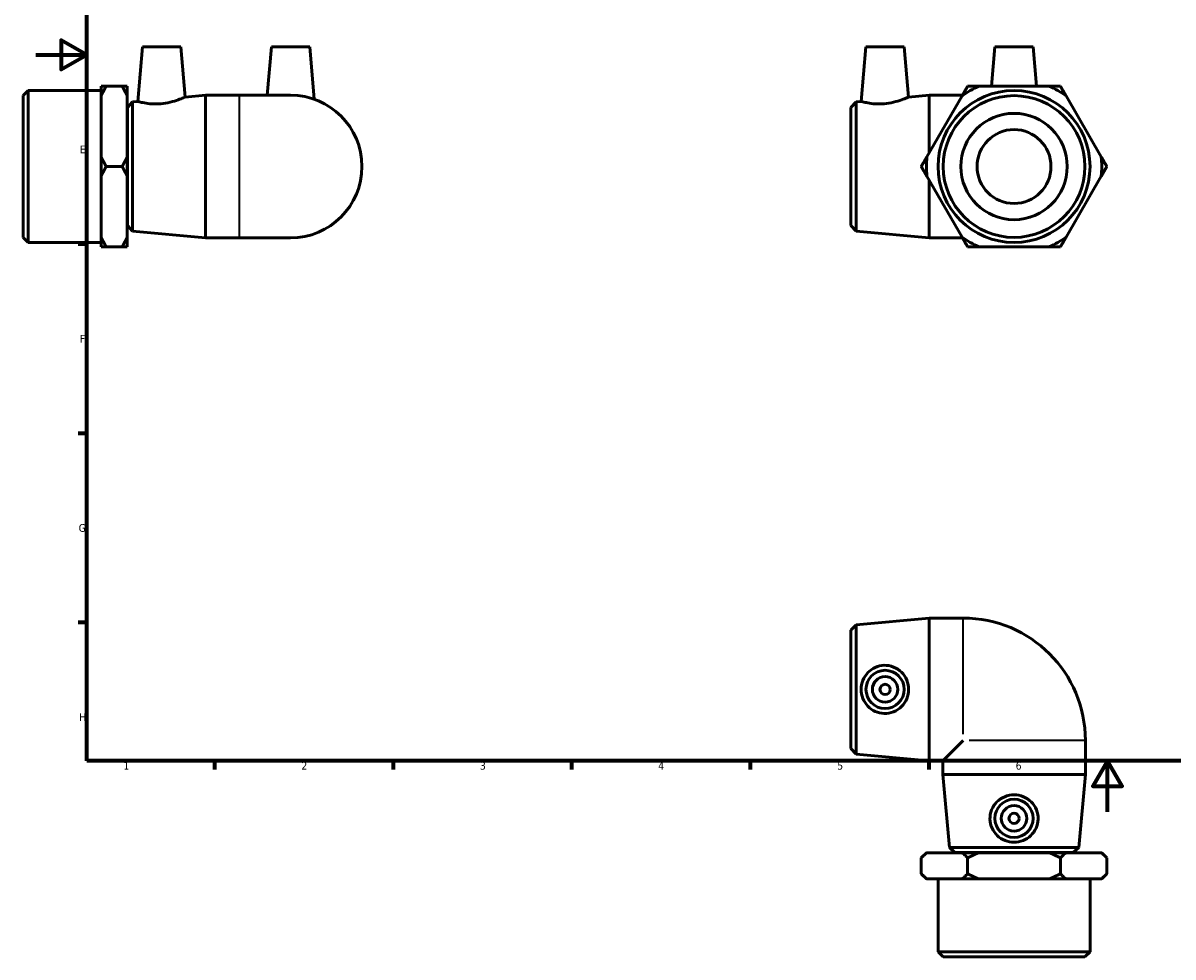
# Model space of a CAD drawing. Header units: millimetres. Extents: x -5 to 897, y -57 to 616.
# Tile 1 of 3: x -5 to 446, y -57 to 310. Entities that reach past the tile are written whole.
import ezdxf

# ---------------------------------------------------------------- set-up
doc = ezdxf.new("R2010")
doc.units = ezdxf.units.MM
for name, color, linetype, lineweight in [('Border (ANSI)', 7, 'Continuous', 70), ('Visible (ANSI)', 7, 'Continuous', 50), ('Visible Narrow (ANSI)', 7, 'Continuous', 35)]:
    doc.layers.add(name, color=color, linetype=linetype, lineweight=lineweight)
doc.styles.add('Note Text (ANSI)', font='tahoma.ttf')

# ---------------------------------------------------------------- blocks, each defined once
blk = doc.blocks.new('Borders Default Border')
at = {"layer": 'Border (ANSI)'}
for p, q in [((20, 222.75), (16.55, 222.75)), ((20, 148.5), (16.55, 148.5)), ((20, 74.25), (16.55, 74.25)), ((70.08, 20), (70.08, 16.55)), ((140.17, 20), (140.17, 16.55)), ((210.25, 20), (210.25, 16.55)), ((280.33, 20), (280.33, 16.55)), ((350.42, 20), (350.42, 16.55))]:
    blk.add_line(p, q, dxfattribs=at)
at = {"layer": 'Border (ANSI)', "flags": 128}
for points in [[(20, 20), (20, 574), (821, 574), (821, 20), (20, 20)], [(0, 297), (20, 297), (10, 302.77), (10, 291.23), (20, 297)], [(420.5, 0), (420.5, 20), (414.73, 10), (426.27, 10), (420.5, 20)]]:
    blk.add_lwpolyline(points, dxfattribs=at)
at = {"layer": 'Border (ANSI)', "color": 230, "true_color": 0xff0080, "char_height": 3.05, "attachment_point": 7, "style": 'Note Text (ANSI)'}
for s, insert in [('E', (17.21, 258.35)), ('F', (17.29, 184.1)), ('G', (16.81, 109.79)), ('H', (16.97, 35.6)), ('1', (34.35, 16.55)), ('2', (104.2, 16.55)), ('3', (174.26, 16.49)), ('4', (244.23, 16.55)), ('5', (314.48, 16.49)), ('6', (384.49, 16.49))]:
    blk.add_mtext(s, dxfattribs=dict(at, insert=insert))

msp = doc.modelspace()

# ---------------------------------------------------------------- linework, layer by layer
at = {"layer": 'Visible (ANSI)'}
for p, q in [((41.859, 300.189), (39.983, 278.757)), ((41.859, 300.189), (56.859, 300.189)), ((56.859, 300.189), (58.585, 280.455)), ((92.459, 300.189), (90.796, 281.189)), ((92.459, 300.189), (107.459, 300.189)), ((107.459, 300.189), (109.26, 279.599)), ((325.739, 300.189), (323.864, 278.757)), ((325.739, 300.189), (340.739, 300.189)), ((340.739, 300.189), (342.466, 280.455)), ((376.339, 300.189), (374.985, 284.712)), ((376.339, 300.189), (391.339, 300.189)), ((391.339, 300.189), (392.694, 284.712)), ((25.609, 280.877), (25.609, 284.712)), ((27.609, 284.712), (33.859, 284.712)), ((35.859, 284.712), (35.859, 280.877)), ((397.61, 284.712), (370.069, 284.712)), ((-5.041, 280.996), (-3.041, 282.996)), ((-5.041, 225.382), (-5.041, 280.996)), ((-3.041, 282.996), (-3.041, 223.382)), ((-3.041, 282.996), (25.609, 282.996)), ((25.609, 257.025), (25.609, 280.877)), ((35.859, 280.877), (35.859, 257.025)), ((58.585, 280.455), (66.625, 281.189)), ((66.625, 225.189), (66.625, 281.189)), ((66.625, 281.189), (79.959, 281.189)), ((99.959, 281.189), (79.959, 281.189)), ((342.466, 280.455), (350.506, 281.189)), ((363.425, 280.877), (349.654, 257.025)), ((350.506, 258.501), (350.506, 281.189)), ((350.506, 281.189), (363.605, 281.189)), ((418.025, 257.025), (404.254, 280.877)), ((35.959, 276.389), (37.95, 278.571)), ((35.959, 229.989), (35.959, 276.389)), ((37.95, 278.571), (39.983, 278.757)), ((37.95, 278.571), (37.95, 227.807)), ((319.839, 276.389), (321.831, 278.571)), ((319.839, 229.989), (319.839, 276.389)), ((321.831, 278.571), (323.864, 278.757)), ((321.831, 278.571), (321.831, 227.807)), ((35.859, 273.189), (35.959, 273.189)), ((25.609, 249.353), (25.609, 257.025)), ((27.609, 253.189), (33.859, 253.189)), ((35.859, 257.025), (35.859, 249.353)), ((25.609, 225.501), (25.609, 249.353)), ((35.859, 249.353), (35.859, 225.501)), ((349.654, 249.353), (363.425, 225.501)), ((404.254, 225.501), (418.025, 249.353)), ((350.506, 225.189), (350.506, 247.877)), ((35.859, 233.189), (35.959, 233.189)), ((35.959, 229.989), (37.95, 227.807)), ((37.95, 227.807), (66.625, 225.189)), ((319.839, 229.989), (321.831, 227.807)), ((321.831, 227.807), (350.506, 225.189)), ((-5.041, 225.382), (-3.041, 223.382)), ((-3.041, 223.382), (25.609, 223.382)), ((25.609, 221.666), (25.609, 225.501)), ((33.859, 221.666), (27.609, 221.666)), ((35.859, 225.501), (35.859, 221.666)), ((66.625, 225.189), (79.959, 225.189)), ((79.959, 225.189), (99.959, 225.189)), ((350.506, 225.189), (363.605, 225.189)), ((370.069, 221.666), (397.61, 221.666)), ((319.839, 71.229), (321.831, 73.411)), ((321.831, 73.411), (350.506, 76.029)), ((321.831, 73.411), (321.831, 22.647)), ((350.506, 20.029), (350.506, 76.029)), ((350.506, 76.029), (363.839, 76.029)), ((319.839, 24.829), (319.839, 71.229)), ((363.839, 28.029), (355.839, 20.029)), ((411.839, 14.695), (411.839, 28.029)), ((319.839, 24.829), (321.831, 22.647)), ((321.831, 22.647), (350.506, 20.029)), ((350.506, 20.029), (355.839, 20.029)), ((355.839, 14.695), (355.839, 20.029)), ((411.839, 14.695), (355.839, 14.695)), ((358.458, -13.979), (355.839, 14.695)), ((409.221, -13.979), (411.839, 14.695)), ((349.439, -16.071), (347.439, -18.071)), ((349.439, -16.071), (349.654, -16.071)), ((349.654, -16.071), (363.425, -16.071)), ((358.458, -13.979), (409.221, -13.979)), ((360.639, -15.971), (358.458, -13.979)), ((407.039, -15.971), (360.639, -15.971)), ((363.425, -16.071), (370.069, -16.071)), ((363.839, -16.071), (363.839, -15.971)), ((370.069, -16.071), (397.61, -16.071)), ((397.61, -16.071), (404.254, -16.071)), ((403.839, -16.071), (403.839, -15.971)), ((404.254, -16.071), (418.025, -16.071)), ((407.039, -15.971), (409.221, -13.979)), ((418.025, -16.071), (418.239, -16.071)), ((418.239, -16.071), (420.239, -18.071)), ((347.439, -18.071), (347.439, -24.321)), ((365.639, -18.071), (365.639, -24.321)), ((402.039, -24.321), (402.039, -18.071)), ((420.239, -24.321), (420.239, -18.071)), ((349.439, -26.321), (347.439, -24.321)), ((349.654, -26.321), (349.439, -26.321)), ((363.425, -26.321), (349.654, -26.321)), ((354.032, -54.971), (354.032, -26.321)), ((370.069, -26.321), (363.425, -26.321)), ((397.61, -26.321), (370.069, -26.321)), ((404.254, -26.321), (397.61, -26.321)), ((418.025, -26.321), (404.254, -26.321)), ((413.646, -54.971), (413.646, -26.321)), ((418.239, -26.321), (418.025, -26.321)), ((418.239, -26.321), (420.239, -24.321)), ((354.032, -54.971), (413.646, -54.971)), ((356.032, -56.971), (354.032, -54.971)), ((411.646, -56.971), (356.032, -56.971)), ((411.646, -56.971), (413.646, -54.971))]:
    msp.add_line(p, q, dxfattribs=at)
for centre, radius in [((383.839, 253.189), 29.807), ((383.839, 253.189), 27.807), ((383.839, 253.189), 20.865), ((383.839, 253.189), 14.5), ((333.239, 48.029), 7.5), ((333.239, 48.029), 5), ((333.239, 48.029), 2), ((383.839, -2.571), 7.5), ((383.839, -2.571), 5), ((383.839, -2.571), 2)]:
    msp.add_circle(centre, radius, dxfattribs=at)
for centre, radius, start, end in [((383.839, 253.189), 34.4, 113.59814, 126.40186), ((383.839, 253.189), 34.4, 53.59814, 66.40186), ((99.959, 253.189), 28, 270, 90), ((383.839, 253.189), 34.4, 173.59814, 186.40186), ((383.839, 253.189), 34.4, 353.59814, 6.40186), ((383.839, 253.189), 34.4, 233.59814, 246.40186), ((383.839, 253.189), 34.4, 293.59814, 306.40186), ((363.839, 28.029), 48, 0, 90)]:
    msp.add_arc(centre, radius, start, end, dxfattribs=at)
for points in [[(25.609, 280.877), (26.47, 282.74), (27.609, 284.712)], [(27.609, 284.712), (26.47, 284.712), (25.609, 284.712)], [(33.859, 284.712), (34.997, 282.74), (35.859, 280.877)], [(35.859, 284.712), (34.997, 284.712), (33.859, 284.712)], [(365.639, 284.712), (364.501, 282.74), (363.425, 280.877)], [(370.069, 284.712), (367.917, 284.712), (365.639, 284.712)], [(402.039, 284.712), (399.762, 284.712), (397.61, 284.712)], [(404.254, 280.877), (403.178, 282.74), (402.039, 284.712)], [(27.609, 253.189), (26.47, 255.161), (25.609, 257.025)], [(25.609, 249.353), (26.47, 251.217), (27.609, 253.189)], [(35.859, 257.025), (34.997, 255.161), (33.859, 253.189)], [(33.859, 253.189), (34.997, 251.217), (35.859, 249.353)], [(349.654, 257.025), (348.578, 255.161), (347.439, 253.189)], [(347.439, 253.189), (348.578, 251.217), (349.654, 249.353)], [(420.239, 253.189), (419.101, 255.161), (418.025, 257.025)], [(418.025, 249.353), (419.101, 251.217), (420.239, 253.189)], [(27.609, 221.666), (26.47, 223.638), (25.609, 225.501)], [(25.609, 221.666), (26.47, 221.666), (27.609, 221.666)], [(35.859, 225.501), (34.997, 223.638), (33.859, 221.666)], [(33.859, 221.666), (34.997, 221.666), (35.859, 221.666)], [(363.425, 225.501), (364.501, 223.638), (365.639, 221.666)], [(365.639, 221.666), (367.917, 221.666), (370.069, 221.666)], [(397.61, 221.666), (399.762, 221.666), (402.039, 221.666)], [(402.039, 221.666), (403.178, 223.638), (404.254, 225.501)], [(347.439, -18.071), (348.578, -16.933), (349.654, -16.071)], [(363.425, -16.071), (364.501, -16.933), (365.639, -18.071)], [(365.639, -18.071), (367.917, -16.933), (370.069, -16.071)], [(397.61, -16.071), (399.762, -16.933), (402.039, -18.071)], [(402.039, -18.071), (403.178, -16.933), (404.254, -16.071)], [(418.025, -16.071), (419.101, -16.933), (420.239, -18.071)], [(349.654, -26.321), (348.578, -25.46), (347.439, -24.321)], [(365.639, -24.321), (364.501, -25.46), (363.425, -26.321)], [(370.069, -26.321), (367.917, -25.46), (365.639, -24.321)], [(402.039, -24.321), (399.762, -25.46), (397.61, -26.321)], [(404.254, -26.321), (403.178, -25.46), (402.039, -24.321)], [(420.239, -24.321), (419.101, -25.46), (418.025, -26.321)]]:
    msp.add_rational_spline(points, [1, 1.00196243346, 1], degree=2, dxfattribs=at)
for points, knots in [([(58.585, 280.455), (58.585, 280.455), (58.342, 280.344), (57.372, 279.937), (56.647, 279.644), (54.968, 279.053), (53.892, 278.713), (51.515, 278.15), (50.214, 277.934), (48.979, 277.828)], [4.2489109, 4.2489109, 4.2489109, 4.2489109, 4.612224, 4.612224, 4.9755371, 4.9755371, 5.3474871, 5.3474871, 5.719437, 5.719437, 5.719437, 5.719437]), ([(342.466, 280.455), (342.466, 280.455), (342.223, 280.344), (341.253, 279.937), (340.528, 279.644), (338.849, 279.053), (337.773, 278.713), (335.396, 278.15), (334.095, 277.934), (332.86, 277.828)], [4.2489109, 4.2489109, 4.2489109, 4.2489109, 4.612224, 4.612224, 4.9755371, 4.9755371, 5.3474871, 5.3474871, 5.719437, 5.719437, 5.719437, 5.719437]), ([(48.979, 277.828), (47.831, 277.73), (46.612, 277.719), (44.39, 277.857), (43.384, 278.001), (41.802, 278.29), (41.116, 278.455), (40.207, 278.69), (39.983, 278.757), (39.983, 278.757)], [0, 0, 0, 0, 0.3459388, 0.3459388, 0.6918776, 0.6918776, 1.040535, 1.040535, 1.3891924, 1.3891924, 1.3891924, 1.3891924]), ([(332.86, 277.828), (331.712, 277.73), (330.493, 277.719), (328.271, 277.857), (327.265, 278.001), (325.683, 278.29), (324.997, 278.455), (324.088, 278.69), (323.864, 278.757), (323.864, 278.757)], [0, 0, 0, 0, 0.3459388, 0.3459388, 0.6918776, 0.6918776, 1.040535, 1.040535, 1.3891924, 1.3891924, 1.3891924, 1.3891924]), ([(332.86, 38.58), (331.712, 38.618), (330.493, 38.888), (328.271, 39.894), (327.265, 40.629), (325.683, 42.294), (324.997, 43.342), (324.088, 45.628), (323.864, 46.867), (323.864, 49.191), (324.088, 50.43), (324.997, 52.716), (325.683, 53.763), (327.265, 55.429), (328.271, 56.163), (330.493, 57.169), (331.712, 57.44), (334.095, 57.518), (335.396, 57.296), (337.773, 56.339), (338.849, 55.604), (340.528, 53.92), (341.253, 52.861), (342.223, 50.522), (342.466, 49.24), (342.466, 46.818), (342.223, 45.536), (341.253, 43.196), (340.528, 42.138), (338.849, 40.453), (337.773, 39.719), (335.396, 38.762), (334.095, 38.54), (332.86, 38.58)], [0, 0, 0, 0, 0.3459388, 0.3459388, 0.6918776, 0.6918776, 1.040535, 1.040535, 1.3891924, 1.3891924, 1.7378498, 1.7378498, 2.0865072, 2.0865072, 2.432446, 2.432446, 2.7783848, 2.7783848, 3.1503347, 3.1503347, 3.5222846, 3.5222846, 3.8855978, 3.8855978, 4.2489109, 4.2489109, 4.612224, 4.612224, 4.9755371, 4.9755371, 5.3474871, 5.3474871, 5.719437, 5.719437, 5.719437, 5.719437]), ([(393.288, -2.951), (393.251, -4.099), (392.98, -5.317), (391.974, -7.54), (391.239, -8.545), (389.574, -10.128), (388.527, -10.813), (386.241, -11.723), (385.002, -11.946), (382.677, -11.946), (381.438, -11.723), (379.152, -10.813), (378.105, -10.128), (376.44, -8.545), (375.705, -7.54), (374.699, -5.317), (374.428, -4.099), (374.35, -1.716), (374.572, -0.414), (375.53, 1.962), (376.264, 3.038), (377.949, 4.717), (379.007, 5.442), (381.347, 6.412), (382.628, 6.655), (385.051, 6.655), (386.332, 6.412), (388.672, 5.442), (389.73, 4.717), (391.415, 3.038), (392.149, 1.962), (393.107, -0.414), (393.329, -1.716), (393.288, -2.951)], [0, 0, 0, 0, 0.3459388, 0.3459388, 0.6918776, 0.6918776, 1.040535, 1.040535, 1.3891924, 1.3891924, 1.7378498, 1.7378498, 2.0865072, 2.0865072, 2.432446, 2.432446, 2.7783848, 2.7783848, 3.1503347, 3.1503347, 3.5222846, 3.5222846, 3.8855978, 3.8855978, 4.2489109, 4.2489109, 4.612224, 4.612224, 4.9755371, 4.9755371, 5.3474871, 5.3474871, 5.719437, 5.719437, 5.719437, 5.719437])]:
    msp.add_open_spline(points, degree=3, knots=knots, dxfattribs=at)
at = {"layer": 'Visible Narrow (ANSI)'}
for p, q in [((79.959, 225.534), (79.959, 280.844)), ((363.839, 30.482), (363.839, 75.833)), ((411.644, 28.029), (366.293, 28.029))]:
    msp.add_line(p, q, dxfattribs=at)

# ---------------------------------------------------------------- block references
msp.add_blockref('Borders Default Border', (0, 0))

doc.saveas('drawing.dxf')
